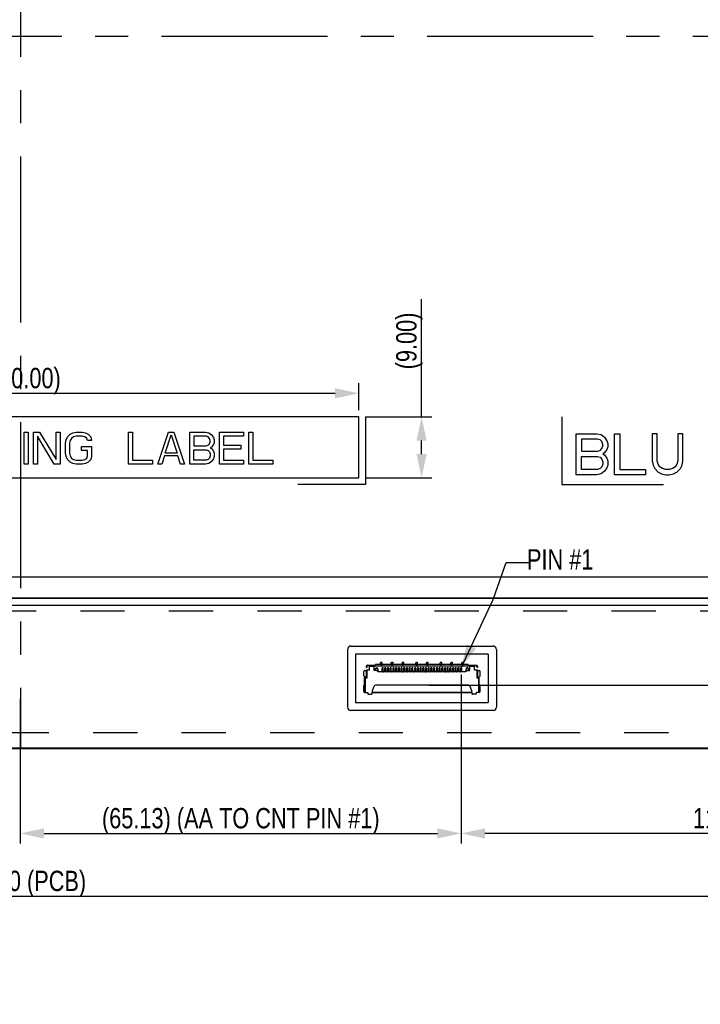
# Model space of a CAD drawing. Header units: millimetres. Extents: x 0 to 1189, y 0 to 841.
# Tile 9 of 12: x 852 to 953, y 412 to 558. Entities that reach past the tile are written whole.
import ezdxf

# ---------------------------------------------------------------- set-up
doc = ezdxf.new("R2010")
doc.units = ezdxf.units.MM
doc.header["$LTSCALE"] = 65.395
doc.header["$PDMODE"] = 3
doc.header["$PDSIZE"] = 8
doc.linetypes.add('CENTER', pattern=[0.6, 0.375, -0.075, 0.075, -0.075])
doc.linetypes.add('DOT', pattern=[0.2, 0.1, -0.1])
doc.layers.get('0').update_dxf_attribs({"linetype": 'CONTINUOUS'})
doc.layers.get('Defpoints').update_dxf_attribs({"linetype": 'CONTINUOUS'})
doc.layers.add('02___PRT_ALL_AXES', color=7, linetype='CONTINUOUS')
doc.layers.add('03___PRT_ALL_CURVES', color=7, linetype='CONTINUOUS')
doc.styles.get("Standard").update_dxf_attribs({"font": 'txt', "width": 0.8})
doc.dimstyles.new('DIMSTYLE_2', dxfattribs={"dimtxt": 3, "dimasz": 3.5, "dimexe": 1.5, "dimexo": 1, "dimgap": 0.75, "dimtad": 1, "dimzin": 0, "dimdsep": 46, "dimtxsty": 'Standard', "dimblk": '_FILLED', "dimblk1": '_FILLED', "dimblk2": '_FILLED', "dimcen": 0.09, "dimadec": 0, "dimazin": 0, "dimtp": 0.01, "dimtm": 0.01, "dimtfac": 1, "dimtofl": 0, "dimtmove": 0, "dimatfit": 3, "dimldrblk": '_FILLED', "dimfxl": 1, "dimtolj": 1, "dimtzin": 0, "dimarcsym": 0})
doc.dimstyles.new('DIMSTYLE_4', dxfattribs={"dimtxt": 3, "dimasz": 3.5, "dimexe": 1.5, "dimexo": 1, "dimgap": 0.75, "dimtad": 1, "dimzin": 0, "dimdsep": 46, "dimtxsty": 'Standard', "dimblk": '_FILLED', "dimblk1": '_FILLED', "dimblk2": '_FILLED', "dimcen": 0.09, "dimadec": 0, "dimazin": 0, "dimtol": 1, "dimtp": 1, "dimtm": 1, "dimtfac": 1, "dimtofl": 0, "dimtmove": 0, "dimatfit": 3, "dimldrblk": '_FILLED', "dimfxl": 1, "dimtolj": 1, "dimtzin": 0, "dimarcsym": 0})
doc.dimstyles.new('DIMSTYLE_6', dxfattribs={"dimtxt": 3, "dimasz": 3.5, "dimexe": 1.5, "dimexo": 1, "dimgap": 0.75, "dimtad": 1, "dimdec": 3, "dimzin": 0, "dimdsep": 46, "dimtxsty": 'Standard', "dimblk": '_FILLED', "dimblk1": '_FILLED', "dimblk2": '_FILLED', "dimcen": 0.09, "dimadec": 0, "dimazin": 0, "dimtol": 1, "dimtp": 1, "dimtm": 1, "dimtfac": 1, "dimtdec": 3, "dimtofl": 0, "dimtmove": 0, "dimatfit": 3, "dimldrblk": '_FILLED', "dimfxl": 1, "dimtolj": 1, "dimtzin": 0, "dimarcsym": 0})
doc.dimstyles.get("Standard").update_dxf_attribs({"dimtxt": 3, "dimasz": 3.5, "dimexe": 1.5, "dimexo": 1, "dimtad": 1, "dimzin": 0, "dimdsep": 46, "dimtxsty": 'Standard', "dimblk": '_FILLED', "dimblk1": '_FILLED', "dimblk2": '_FILLED', "dimcen": 0.09, "dimadec": 0, "dimazin": 0, "dimtol": 1, "dimtp": 0.01, "dimtm": 0.01, "dimtfac": 1, "dimtofl": 0, "dimtmove": 0, "dimatfit": 3, "dimldrblk": '_FILLED', "dimfxl": 1, "dimtolj": 1, "dimtzin": 0, "dimarcsym": 0})

# ---------------------------------------------------------------- blocks, each defined once
blk = doc.blocks.new('_FILLED')
at = {"color": 0, "linetype": 'ByBlock'}
blk.add_solid([(0, 0), (-1, 0.214), (-1, -0.214)], dxfattribs=at)
blk = doc.blocks.new('*D3')
at = {"color": 0, "linetype": 'Continuous', "lineweight": -2, "transparency": 16777216}
for p, q in [((987.38, 459.53), (987.38, 426.7)), ((717.38, 451.53), (717.38, 426.7)), ((720.88, 428.2), (983.88, 428.2))]:
    blk.add_line(p, q, dxfattribs=at)
at = {"layer": 'Defpoints', "color": 0, "linetype": 'Continuous', "transparency": 16777216}
for p in [(987.38, 460.53), (717.38, 452.53), (987.38, 428.2)]:
    blk.add_point(p, dxfattribs=at)
at = {"color": 0, "linetype": 'Continuous', "lineweight": -2, "transparency": 16777216, "xscale": 3.5, "yscale": 3.5, "zscale": 3.5, "rotation": 180}
blk.add_blockref('_FILLED', (717.38, 428.2), dxfattribs=at)
at = {"color": 0, "linetype": 'Continuous', "lineweight": -2, "transparency": 16777216, "xscale": 3.5, "yscale": 3.5, "zscale": 3.5}
blk.add_blockref('_FILLED', (987.38, 428.2), dxfattribs=at)
at = {"color": 0, "linetype": 'Continuous', "transparency": 16777216, "insert": (852.38, 431.95), "char_height": 3, "attachment_point": 2}
blk.add_mtext('\\A1;270.00 (PCB)', dxfattribs=at)
blk = doc.blocks.new('*D5')
at = {"color": 0, "linetype": 'Continuous', "lineweight": -2, "transparency": 16777216}
for p, q in [((917.51, 460.9), (917.51, 435.96)), ((852.38, 457.38), (852.38, 435.96)), ((855.88, 437.46), (914.01, 437.46))]:
    blk.add_line(p, q, dxfattribs=at)
at = {"layer": 'Defpoints', "color": 0, "linetype": 'Continuous', "transparency": 16777216}
for p in [(917.51, 461.9), (852.38, 458.38), (917.51, 437.46)]:
    blk.add_point(p, dxfattribs=at)
at = {"color": 0, "linetype": 'Continuous', "lineweight": -2, "transparency": 16777216, "xscale": 3.5, "yscale": 3.5, "zscale": 3.5, "rotation": 180}
blk.add_blockref('_FILLED', (852.38, 437.46), dxfattribs=at)
at = {"color": 0, "linetype": 'Continuous', "lineweight": -2, "transparency": 16777216, "xscale": 3.5, "yscale": 3.5, "zscale": 3.5}
blk.add_blockref('_FILLED', (917.51, 437.46), dxfattribs=at)
at = {"color": 0, "linetype": 'Continuous', "transparency": 16777216, "insert": (884.95, 441.21), "char_height": 3, "attachment_point": 2}
blk.add_mtext('\\A1;(65.13) (AA TO CNT PIN #1)', dxfattribs=at)
blk = doc.blocks.new('*D14')
at = {"color": 0, "linetype": 'Continuous', "lineweight": -2, "transparency": 16777216}
for p, q in [((917.51, 460.9), (917.51, 435.96)), ((1027.71, 450.48), (1027.71, 435.96)), ((1024.21, 437.46), (921.01, 437.46))]:
    blk.add_line(p, q, dxfattribs=at)
at = {"layer": 'Defpoints', "color": 0, "linetype": 'Continuous', "transparency": 16777216}
for p in [(917.51, 461.9), (1027.71, 451.48), (917.51, 437.46)]:
    blk.add_point(p, dxfattribs=at)
at = {"color": 0, "linetype": 'Continuous', "lineweight": -2, "transparency": 16777216, "xscale": 3.5, "yscale": 3.5, "zscale": 3.5, "rotation": 180}
blk.add_blockref('_FILLED', (917.51, 437.46), dxfattribs=at)
at = {"color": 0, "linetype": 'Continuous', "lineweight": -2, "transparency": 16777216, "xscale": 3.5, "yscale": 3.5, "zscale": 3.5}
blk.add_blockref('_FILLED', (1027.71, 437.46), dxfattribs=at)
at = {"color": 0, "linetype": 'Continuous', "transparency": 16777216, "insert": (972.61, 441.21), "char_height": 3, "attachment_point": 2}
blk.add_mtext('\\A1;110.20±1.00 (OD TO PIN #1)', dxfattribs=at)
blk = doc.blocks.new('*D15')
at = {"color": 0, "linetype": 'Continuous', "lineweight": -2, "transparency": 16777216}
for p, q in [((1028.61, 555.17), (1050.21, 555.17)), ((1048.71, 551.67), (1048.71, 462.84)), ((912.71, 459.34), (1050.21, 459.34))]:
    blk.add_line(p, q, dxfattribs=at)
at = {"layer": 'Defpoints', "color": 0, "linetype": 'Continuous', "transparency": 16777216}
for p in [(1027.61, 555.17), (911.71, 459.34), (1048.71, 459.34)]:
    blk.add_point(p, dxfattribs=at)
at = {"color": 0, "linetype": 'Continuous', "lineweight": -2, "transparency": 16777216, "xscale": 3.5, "yscale": 3.5, "zscale": 3.5}
for p, rotation in [((1048.71, 555.17), 90), ((1048.71, 459.34), 270)]:
    blk.add_blockref('_FILLED', p, dxfattribs=dict(at, rotation=rotation))
at = {"color": 0, "linetype": 'Continuous', "transparency": 16777216, "insert": (1044.96, 507.26), "char_height": 3, "attachment_point": 2, "rotation": 90}
blk.add_mtext('\\A1;(95.84)', dxfattribs=at)
blk = doc.blocks.new('*D21')
at = {"color": 0, "linetype": 'Continuous', "lineweight": -2, "transparency": 16777216}
for p, q in [((1040.71, 459.34), (1040.71, 515)), ((919.58, 459.34), (1042.21, 459.34)), ((1040.71, 453.48), (1040.71, 455.84)), ((993.38, 449.98), (1042.21, 449.98))]:
    blk.add_line(p, q, dxfattribs=at)
at = {"layer": 'Defpoints', "color": 0, "linetype": 'Continuous', "transparency": 16777216}
for p in [(918.58, 459.34), (992.38, 449.98), (1040.71, 449.98)]:
    blk.add_point(p, dxfattribs=at)
at = {"color": 0, "linetype": 'Continuous', "lineweight": -2, "transparency": 16777216, "xscale": 3.5, "yscale": 3.5, "zscale": 3.5}
for p, rotation in [((1040.71, 459.34), 90), ((1040.71, 449.98), 270)]:
    blk.add_blockref('_FILLED', p, dxfattribs=dict(at, rotation=rotation))
at = {"color": 0, "linetype": 'Continuous', "transparency": 16777216, "insert": (1036.96, 469.05), "char_height": 3, "attachment_point": 1, "rotation": 90}
blk.add_mtext('\\A1;9.36±1.000 (OD TO CNT)', dxfattribs=at)
blk = doc.blocks.new('*D27')
at = {"color": 0, "linetype": 'Continuous', "lineweight": -2, "transparency": 16777216}
for p, q in [((802.38, 499.97), (802.38, 503.94)), ((902.38, 499.97), (902.38, 503.94)), ((805.88, 502.44), (898.88, 502.44))]:
    blk.add_line(p, q, dxfattribs=at)
at = {"layer": 'Defpoints', "color": 0, "linetype": 'Continuous', "transparency": 16777216}
for p in [(902.38, 502.44), (802.38, 498.97), (902.38, 498.97)]:
    blk.add_point(p, dxfattribs=at)
at = {"color": 0, "linetype": 'Continuous', "lineweight": -2, "transparency": 16777216, "xscale": 3.5, "yscale": 3.5, "zscale": 3.5, "rotation": 180}
blk.add_blockref('_FILLED', (802.38, 502.44), dxfattribs=at)
at = {"color": 0, "linetype": 'Continuous', "lineweight": -2, "transparency": 16777216, "xscale": 3.5, "yscale": 3.5, "zscale": 3.5}
blk.add_blockref('_FILLED', (902.38, 502.44), dxfattribs=at)
at = {"color": 0, "linetype": 'Continuous', "transparency": 16777216, "insert": (852.38, 506.19), "char_height": 3, "attachment_point": 2}
blk.add_mtext('\\A1;(100.00)', dxfattribs=at)
blk = doc.blocks.new('*D28')
at = {"color": 0, "linetype": 'Continuous', "lineweight": -2, "transparency": 16777216}
for p, q in [((911.66, 498.97), (911.66, 516.33)), ((903.38, 498.97), (913.16, 498.97)), ((911.66, 493.47), (911.66, 495.47)), ((903.38, 489.97), (913.16, 489.97))]:
    blk.add_line(p, q, dxfattribs=at)
at = {"layer": 'Defpoints', "color": 0, "linetype": 'Continuous', "transparency": 16777216}
for p in [(902.38, 498.97), (902.38, 489.97), (911.66, 489.97)]:
    blk.add_point(p, dxfattribs=at)
at = {"color": 0, "linetype": 'Continuous', "lineweight": -2, "transparency": 16777216, "xscale": 3.5, "yscale": 3.5, "zscale": 3.5}
for p, rotation in [((911.66, 498.97), 90), ((911.66, 489.97), 270)]:
    blk.add_blockref('_FILLED', p, dxfattribs=dict(at, rotation=rotation))
at = {"color": 0, "linetype": 'Continuous', "transparency": 16777216, "insert": (907.91, 505.98), "char_height": 3, "attachment_point": 1, "rotation": 90}
blk.add_mtext('\\A1;(9.00)', dxfattribs=at)

msp = doc.modelspace()

# ---------------------------------------------------------------- linework, layer by layer
at = {"color": 7, "linetype": 'Continuous'}
for p, q in [((712.8843, 475.3426), (991.8843, 475.3426)), ((992.3843, 472.2126), (712.3843, 472.2126)), ((992.3843, 472.1656), (712.3843, 472.1656)), ((712.3843, 471.179), (992.3843, 471.179)), ((900.7143, 464.629), (900.7143, 456.099)), ((901.2143, 465.129), (922.2143, 465.129)), ((922.7143, 464.629), (922.7143, 456.099)), ((903.6293, 462.299), (904.8643, 462.299)), ((903.9643, 461.599), (903.9643, 462.299)), ((904.6643, 461.499), (904.6643, 462.299)), ((918.5643, 462.379), (904.8643, 462.379)), ((904.8643, 462.219), (904.8643, 462.379)), ((905.6643, 462.729), (905.5893, 462.629)), ((905.5893, 462.379), (905.5893, 462.629)), ((905.8393, 462.439), (905.5893, 462.439)), ((905.5893, 462.3961), (905.8393, 462.3961)), ((905.6643, 462.729), (905.7643, 462.729)), ((905.8393, 462.629), (905.7643, 462.729)), ((905.8393, 462.379), (905.8393, 462.629)), ((907.2643, 462.729), (907.1893, 462.629)), ((907.1893, 462.379), (907.1893, 462.629)), ((907.4393, 462.439), (907.1893, 462.439)), ((907.1893, 462.3961), (907.4393, 462.3961)), ((907.2643, 462.729), (907.3643, 462.729)), ((907.4393, 462.629), (907.3643, 462.729)), ((907.4393, 462.379), (907.4393, 462.629)), ((908.8643, 462.729), (908.7893, 462.629)), ((908.7893, 462.379), (908.7893, 462.629)), ((909.0393, 462.439), (908.7893, 462.439)), ((908.7893, 462.3961), (909.0393, 462.3961)), ((908.8643, 462.729), (908.9643, 462.729)), ((909.0393, 462.629), (908.9643, 462.729)), ((909.0393, 462.379), (909.0393, 462.629)), ((910.8643, 462.729), (910.7893, 462.629)), ((910.7893, 462.379), (910.7893, 462.629)), ((911.0393, 462.439), (910.7893, 462.439)), ((910.7893, 462.3961), (911.0393, 462.3961)), ((910.8643, 462.729), (910.9643, 462.729)), ((911.0393, 462.629), (910.9643, 462.729)), ((911.0393, 462.379), (911.0393, 462.629)), ((912.4643, 462.729), (912.3893, 462.629)), ((912.3893, 462.379), (912.3893, 462.629)), ((912.6393, 462.439), (912.3893, 462.439)), ((912.3893, 462.3961), (912.6393, 462.3961)), ((912.4643, 462.729), (912.5643, 462.729)), ((912.6393, 462.629), (912.5643, 462.729)), ((912.6393, 462.379), (912.6393, 462.629)), ((914.4643, 462.729), (914.3893, 462.629)), ((914.3893, 462.379), (914.3893, 462.629)), ((914.3893, 462.4107), (914.6393, 462.4107)), ((914.4643, 462.729), (914.5643, 462.729)), ((914.6393, 462.629), (914.5643, 462.729)), ((914.6393, 462.379), (914.6393, 462.629)), ((916.0643, 462.729), (915.9893, 462.629)), ((915.9893, 462.379), (915.9893, 462.629)), ((916.2393, 462.439), (915.9893, 462.439)), ((915.9893, 462.3961), (916.2393, 462.3961)), ((916.0643, 462.729), (916.1643, 462.729)), ((916.2393, 462.629), (916.1643, 462.729)), ((916.2393, 462.379), (916.2393, 462.629)), ((917.6643, 462.729), (917.5893, 462.629)), ((917.5893, 462.379), (917.5893, 462.629)), ((917.8393, 462.439), (917.5893, 462.439)), ((917.5893, 462.3961), (917.8393, 462.3961)), ((917.6643, 462.729), (917.7643, 462.729)), ((917.8393, 462.629), (917.7643, 462.729)), ((917.8393, 462.379), (917.8393, 462.629)), ((918.5643, 462.219), (918.5643, 462.379)), ((918.5643, 462.299), (919.7993, 462.299)), ((918.7643, 461.499), (918.7643, 462.299)), ((919.4643, 461.599), (919.4643, 462.299)), ((903.1143, 460.749), (903.1143, 461.349)), ((903.2643, 461.499), (903.4993, 461.499)), ((903.4493, 461.499), (903.4493, 460.599)), ((903.4993, 461.949), (903.4993, 462.169)), ((903.4993, 461.949), (903.5793, 461.949)), ((903.4993, 461.599), (903.9643, 461.599)), ((903.4993, 461.599), (903.4993, 460.449)), ((903.5793, 462.169), (903.5793, 461.949)), ((903.9643, 462.219), (903.6293, 462.219)), ((903.6293, 460.4493), (903.6293, 461.599)), ((903.9643, 462.169), (904.6643, 462.169)), ((904.6643, 462.219), (918.7643, 462.219)), ((905.1893, 461.499), (904.6643, 461.499)), ((904.9393, 461.899), (904.8393, 461.749)), ((904.8393, 461.499), (904.8393, 461.749)), ((904.9393, 461.899), (905.0893, 461.899)), ((905.2643, 461.299), (905.0643, 461.499)), ((905.1893, 461.749), (905.0893, 461.899)), ((905.0983, 461.465), (905.1893, 461.465)), ((905.1893, 461.3874), (905.1759, 461.3874)), ((905.1893, 461.749), (905.1893, 461.374)), ((918.1643, 461.299), (905.2643, 461.299)), ((905.9893, 461.899), (905.8393, 461.899)), ((905.8393, 461.329), (905.8393, 461.899)), ((905.9893, 461.629), (905.8393, 461.629)), ((905.9893, 461.549), (905.8393, 461.549)), ((905.8393, 461.349), (905.9893, 461.349)), ((905.9893, 461.329), (905.9893, 461.899)), ((906.1543, 461.349), (906.0743, 461.349)), ((906.0743, 461.299), (906.0743, 461.349)), ((906.1543, 461.299), (906.1543, 461.349)), ((906.3893, 461.899), (906.2393, 461.899)), ((906.2393, 461.329), (906.2393, 461.899)), ((906.3893, 461.629), (906.2393, 461.629)), ((906.3893, 461.549), (906.2393, 461.549)), ((906.2393, 461.349), (906.3893, 461.349)), ((906.3893, 461.329), (906.3893, 461.899)), ((906.5543, 461.349), (906.4743, 461.349)), ((906.4743, 461.299), (906.4743, 461.349)), ((906.5543, 461.299), (906.5543, 461.349)), ((906.7893, 461.899), (906.6393, 461.899)), ((906.6393, 461.329), (906.6393, 461.899)), ((906.7893, 461.629), (906.6393, 461.629)), ((906.7893, 461.549), (906.6393, 461.549)), ((906.6393, 461.349), (906.7893, 461.349)), ((906.7893, 461.329), (906.7893, 461.899)), ((906.9543, 461.349), (906.8743, 461.349)), ((906.8743, 461.299), (906.8743, 461.349)), ((906.9543, 461.299), (906.9543, 461.349)), ((907.1893, 461.899), (907.0393, 461.899)), ((907.0393, 461.329), (907.0393, 461.899)), ((907.1893, 461.629), (907.0393, 461.629)), ((907.1893, 461.549), (907.0393, 461.549)), ((907.0393, 461.349), (907.1893, 461.349)), ((907.1893, 461.329), (907.1893, 461.899)), ((907.3543, 461.349), (907.2743, 461.349)), ((907.2743, 461.299), (907.2743, 461.349)), ((907.3543, 461.299), (907.3543, 461.349)), ((907.5893, 461.899), (907.4393, 461.899)), ((907.4393, 461.329), (907.4393, 461.899)), ((907.5893, 461.629), (907.4393, 461.629)), ((907.5893, 461.549), (907.4393, 461.549)), ((907.4393, 461.349), (907.5893, 461.349)), ((907.5893, 461.329), (907.5893, 461.899)), ((907.7543, 461.349), (907.6743, 461.349)), ((907.6743, 461.299), (907.6743, 461.349)), ((907.7543, 461.299), (907.7543, 461.349)), ((907.9893, 461.899), (907.8393, 461.899)), ((907.8393, 461.329), (907.8393, 461.899)), ((907.9893, 461.629), (907.8393, 461.629)), ((907.9893, 461.549), (907.8393, 461.549)), ((907.8393, 461.349), (907.9893, 461.349)), ((907.9893, 461.329), (907.9893, 461.899)), ((908.1543, 461.349), (908.0743, 461.349)), ((908.0743, 461.299), (908.0743, 461.349)), ((908.1543, 461.299), (908.1543, 461.349)), ((908.3893, 461.899), (908.2393, 461.899)), ((908.2393, 461.329), (908.2393, 461.899)), ((908.3893, 461.629), (908.2393, 461.629)), ((908.3893, 461.549), (908.2393, 461.549)), ((908.2393, 461.349), (908.3893, 461.349)), ((908.3893, 461.329), (908.3893, 461.899)), ((908.5543, 461.349), (908.4743, 461.349)), ((908.4743, 461.299), (908.4743, 461.349)), ((908.5543, 461.299), (908.5543, 461.349)), ((908.7893, 461.899), (908.6393, 461.899)), ((908.6393, 461.329), (908.6393, 461.899)), ((908.7893, 461.629), (908.6393, 461.629)), ((908.7893, 461.549), (908.6393, 461.549)), ((908.6393, 461.349), (908.7893, 461.349)), ((908.7893, 461.329), (908.7893, 461.899)), ((908.9543, 461.349), (908.8743, 461.349)), ((908.8743, 461.299), (908.8743, 461.349)), ((908.9543, 461.299), (908.9543, 461.349)), ((909.1893, 461.899), (909.0393, 461.899)), ((909.0393, 461.329), (909.0393, 461.899)), ((909.1893, 461.629), (909.0393, 461.629)), ((909.1893, 461.549), (909.0393, 461.549)), ((909.0393, 461.349), (909.1893, 461.349)), ((909.1893, 461.329), (909.1893, 461.899)), ((909.3543, 461.349), (909.2743, 461.349)), ((909.2743, 461.299), (909.2743, 461.349)), ((909.3543, 461.299), (909.3543, 461.349)), ((909.5893, 461.899), (909.4393, 461.899)), ((909.4393, 461.329), (909.4393, 461.899)), ((909.5893, 461.629), (909.4393, 461.629)), ((909.5893, 461.549), (909.4393, 461.549)), ((909.4393, 461.349), (909.5893, 461.349)), ((909.5893, 461.329), (909.5893, 461.899)), ((909.7543, 461.349), (909.6743, 461.349)), ((909.6743, 461.299), (909.6743, 461.349)), ((909.7543, 461.299), (909.7543, 461.349)), ((909.9893, 461.899), (909.8393, 461.899)), ((909.8393, 461.329), (909.8393, 461.899)), ((909.9893, 461.629), (909.8393, 461.629)), ((909.9893, 461.549), (909.8393, 461.549)), ((909.8393, 461.349), (909.9893, 461.349)), ((909.9893, 461.329), (909.9893, 461.899)), ((910.1543, 461.349), (910.0743, 461.349)), ((910.0743, 461.299), (910.0743, 461.349)), ((910.1543, 461.299), (910.1543, 461.349)), ((910.3893, 461.899), (910.2393, 461.899)), ((910.2393, 461.329), (910.2393, 461.899)), ((910.3893, 461.629), (910.2393, 461.629)), ((910.3893, 461.549), (910.2393, 461.549)), ((910.2393, 461.349), (910.3893, 461.349)), ((910.3893, 461.329), (910.3893, 461.899)), ((910.5543, 461.349), (910.4743, 461.349)), ((910.4743, 461.299), (910.4743, 461.349)), ((910.5543, 461.299), (910.5543, 461.349)), ((910.7893, 461.899), (910.6393, 461.899)), ((910.6393, 461.329), (910.6393, 461.899)), ((910.7893, 461.629), (910.6393, 461.629)), ((910.7893, 461.549), (910.6393, 461.549)), ((910.6393, 461.349), (910.7893, 461.349)), ((910.7893, 461.329), (910.7893, 461.899)), ((910.9543, 461.349), (910.8743, 461.349)), ((910.8743, 461.299), (910.8743, 461.349)), ((910.9543, 461.299), (910.9543, 461.349)), ((911.1893, 461.899), (911.0393, 461.899)), ((911.0393, 461.329), (911.0393, 461.899)), ((911.1893, 461.629), (911.0393, 461.629)), ((911.1893, 461.549), (911.0393, 461.549)), ((911.0393, 461.349), (911.1893, 461.349)), ((911.1893, 461.329), (911.1893, 461.899)), ((911.3543, 461.349), (911.2743, 461.349)), ((911.2743, 461.299), (911.2743, 461.349)), ((911.3543, 461.299), (911.3543, 461.349)), ((911.5893, 461.899), (911.4393, 461.899)), ((911.4393, 461.329), (911.4393, 461.899)), ((911.5893, 461.629), (911.4393, 461.629)), ((911.5893, 461.549), (911.4393, 461.549)), ((911.4393, 461.349), (911.5893, 461.349)), ((911.5893, 461.329), (911.5893, 461.899)), ((911.7543, 461.349), (911.6743, 461.349)), ((911.6743, 461.299), (911.6743, 461.349)), ((911.7543, 461.299), (911.7543, 461.349)), ((911.9893, 461.899), (911.8393, 461.899)), ((911.8393, 461.329), (911.8393, 461.899)), ((911.9893, 461.629), (911.8393, 461.629)), ((911.9893, 461.549), (911.8393, 461.549)), ((911.8393, 461.349), (911.9893, 461.349)), ((911.9893, 461.329), (911.9893, 461.899)), ((912.1543, 461.349), (912.0743, 461.349)), ((912.0743, 461.299), (912.0743, 461.349)), ((912.1543, 461.299), (912.1543, 461.349)), ((912.3893, 461.899), (912.2393, 461.899)), ((912.2393, 461.329), (912.2393, 461.899)), ((912.3893, 461.629), (912.2393, 461.629)), ((912.3893, 461.549), (912.2393, 461.549)), ((912.2393, 461.349), (912.3893, 461.349)), ((912.3893, 461.329), (912.3893, 461.899)), ((912.5543, 461.349), (912.4743, 461.349)), ((912.4743, 461.299), (912.4743, 461.349)), ((912.5543, 461.299), (912.5543, 461.349)), ((912.7893, 461.899), (912.6393, 461.899)), ((912.6393, 461.329), (912.6393, 461.899)), ((912.7893, 461.629), (912.6393, 461.629)), ((912.7893, 461.549), (912.6393, 461.549)), ((912.6393, 461.349), (912.7893, 461.349)), ((912.7893, 461.329), (912.7893, 461.899)), ((912.9543, 461.349), (912.8743, 461.349)), ((912.8743, 461.299), (912.8743, 461.349)), ((912.9543, 461.299), (912.9543, 461.349)), ((913.1893, 461.899), (913.0393, 461.899)), ((913.0393, 461.329), (913.0393, 461.899)), ((913.1893, 461.629), (913.0393, 461.629)), ((913.1893, 461.549), (913.0393, 461.549)), ((913.0393, 461.349), (913.1893, 461.349)), ((913.1893, 461.329), (913.1893, 461.899)), ((913.3543, 461.349), (913.2743, 461.349)), ((913.2743, 461.299), (913.2743, 461.349)), ((913.3543, 461.299), (913.3543, 461.349)), ((913.5893, 461.899), (913.4393, 461.899)), ((913.4393, 461.329), (913.4393, 461.899)), ((913.5893, 461.629), (913.4393, 461.629)), ((913.5893, 461.549), (913.4393, 461.549)), ((913.4393, 461.349), (913.5893, 461.349)), ((913.5893, 461.329), (913.5893, 461.899)), ((913.7543, 461.349), (913.6743, 461.349)), ((913.6743, 461.299), (913.6743, 461.349)), ((913.7543, 461.299), (913.7543, 461.349)), ((913.9893, 461.899), (913.8393, 461.899)), ((913.8393, 461.329), (913.8393, 461.899)), ((913.9893, 461.629), (913.8393, 461.629)), ((913.9893, 461.549), (913.8393, 461.549)), ((913.8393, 461.349), (913.9893, 461.349)), ((913.9893, 461.329), (913.9893, 461.899)), ((914.1543, 461.349), (914.0743, 461.349)), ((914.0743, 461.299), (914.0743, 461.349)), ((914.1543, 461.299), (914.1543, 461.349)), ((914.3893, 461.899), (914.2393, 461.899)), ((914.2393, 461.329), (914.2393, 461.899)), ((914.3893, 461.629), (914.2393, 461.629)), ((914.3893, 461.549), (914.2393, 461.549)), ((914.2393, 461.349), (914.3893, 461.349)), ((914.3893, 461.329), (914.3893, 461.899)), ((914.5543, 461.349), (914.4743, 461.349)), ((914.4743, 461.299), (914.4743, 461.349)), ((914.5543, 461.299), (914.5543, 461.349)), ((914.7893, 461.899), (914.6393, 461.899)), ((914.6393, 461.329), (914.6393, 461.899)), ((914.7893, 461.629), (914.6393, 461.629)), ((914.7893, 461.549), (914.6393, 461.549)), ((914.6393, 461.349), (914.7893, 461.349)), ((914.7893, 461.329), (914.7893, 461.899)), ((914.9543, 461.349), (914.8743, 461.349)), ((914.8743, 461.299), (914.8743, 461.349)), ((914.9543, 461.299), (914.9543, 461.349)), ((915.1893, 461.899), (915.0393, 461.899)), ((915.0393, 461.329), (915.0393, 461.899)), ((915.1893, 461.629), (915.0393, 461.629)), ((915.1893, 461.549), (915.0393, 461.549)), ((915.0393, 461.349), (915.1893, 461.349)), ((915.1893, 461.329), (915.1893, 461.899)), ((915.3543, 461.349), (915.2743, 461.349)), ((915.2743, 461.299), (915.2743, 461.349)), ((915.3543, 461.299), (915.3543, 461.349)), ((915.5893, 461.899), (915.4393, 461.899)), ((915.4393, 461.329), (915.4393, 461.899)), ((915.5893, 461.629), (915.4393, 461.629)), ((915.5893, 461.549), (915.4393, 461.549)), ((915.4393, 461.349), (915.5893, 461.349)), ((915.5893, 461.329), (915.5893, 461.899)), ((915.7543, 461.349), (915.6743, 461.349)), ((915.6743, 461.299), (915.6743, 461.349)), ((915.7543, 461.299), (915.7543, 461.349)), ((915.9893, 461.899), (915.8393, 461.899)), ((915.8393, 461.329), (915.8393, 461.899)), ((915.9893, 461.629), (915.8393, 461.629)), ((915.9893, 461.549), (915.8393, 461.549)), ((915.8393, 461.349), (915.9893, 461.349)), ((915.9893, 461.329), (915.9893, 461.899)), ((916.1543, 461.349), (916.0743, 461.349)), ((916.0743, 461.299), (916.0743, 461.349)), ((916.1543, 461.299), (916.1543, 461.349)), ((916.3893, 461.899), (916.2393, 461.899)), ((916.2393, 461.329), (916.2393, 461.899)), ((916.3893, 461.629), (916.2393, 461.629)), ((916.3893, 461.549), (916.2393, 461.549)), ((916.2393, 461.349), (916.3893, 461.349)), ((916.3893, 461.329), (916.3893, 461.899)), ((916.5543, 461.349), (916.4743, 461.349)), ((916.4743, 461.299), (916.4743, 461.349)), ((916.5543, 461.299), (916.5543, 461.349)), ((916.7893, 461.899), (916.6393, 461.899)), ((916.6393, 461.329), (916.6393, 461.899)), ((916.7893, 461.629), (916.6393, 461.629)), ((916.7893, 461.549), (916.6393, 461.549)), ((916.6393, 461.349), (916.7893, 461.349)), ((916.7893, 461.329), (916.7893, 461.899)), ((916.9543, 461.349), (916.8743, 461.349)), ((916.8743, 461.299), (916.8743, 461.349)), ((916.9543, 461.299), (916.9543, 461.349)), ((917.1893, 461.899), (917.0393, 461.899)), ((917.0393, 461.329), (917.0393, 461.899)), ((917.1893, 461.629), (917.0393, 461.629)), ((917.1893, 461.549), (917.0393, 461.549)), ((917.0393, 461.349), (917.1893, 461.349)), ((917.1893, 461.329), (917.1893, 461.899)), ((917.3543, 461.349), (917.2743, 461.349)), ((917.2743, 461.299), (917.2743, 461.349)), ((917.3543, 461.299), (917.3543, 461.349)), ((917.5893, 461.899), (917.4393, 461.899)), ((917.4393, 461.329), (917.4393, 461.899)), ((917.5893, 461.629), (917.4393, 461.629)), ((917.5893, 461.549), (917.4393, 461.549)), ((917.4393, 461.349), (917.5893, 461.349)), ((917.5893, 461.329), (917.5893, 461.899)), ((918.3643, 461.499), (918.1643, 461.299)), ((918.3393, 461.899), (918.2393, 461.749)), ((918.2393, 461.374), (918.2393, 461.749)), ((918.2393, 461.499), (918.7643, 461.499)), ((918.2393, 461.465), (918.3303, 461.465)), ((918.2527, 461.3874), (918.2393, 461.3874)), ((918.4893, 461.899), (918.3393, 461.899)), ((918.5893, 461.749), (918.4893, 461.899)), ((918.5893, 461.499), (918.5893, 461.749)), ((918.7643, 462.169), (919.4643, 462.169)), ((919.7993, 462.219), (919.4643, 462.219)), ((919.4643, 461.599), (919.9293, 461.599)), ((919.7993, 461.599), (919.7993, 460.4493)), ((919.8493, 461.949), (919.8493, 462.169)), ((919.9293, 461.949), (919.8493, 461.949)), ((919.9293, 462.169), (919.9293, 461.949)), ((919.9293, 460.449), (919.9293, 461.599)), ((919.9293, 461.499), (920.1643, 461.499)), ((919.9793, 460.599), (919.9793, 461.499)), ((920.3143, 460.749), (920.3143, 461.349)), ((903.2493, 460.449), (903.6248, 460.449)), ((903.2493, 458.249), (903.2493, 460.449)), ((903.4993, 460.599), (903.2643, 460.599)), ((903.3593, 458.249), (903.3593, 460.449)), ((919.8043, 460.449), (920.1793, 460.449)), ((919.9293, 460.599), (920.1643, 460.599)), ((920.0693, 460.449), (920.0693, 458.249)), ((920.1793, 458.249), (920.1793, 460.449)), ((903.1143, 458.399), (903.1143, 459.299)), ((903.2493, 458.249), (903.7093, 458.249)), ((903.7093, 458.249), (903.7093, 457.999)), ((903.7093, 457.999), (904.1874, 457.999)), ((904.3556, 458.1445), (904.4184, 458.5748)), ((904.3708, 458.249), (919.0578, 458.249)), ((919.0535, 458.279), (904.3752, 458.279)), ((904.4184, 458.5748), (904.6603, 459.2102)), ((918.5815, 459.339), (904.8472, 459.339)), ((918.7684, 459.2102), (919.0103, 458.5748)), ((919.0103, 458.5748), (919.0731, 458.1445)), ((919.7193, 457.999), (919.2413, 457.999)), ((920.1793, 458.249), (919.7193, 458.249)), ((919.7193, 458.249), (919.7193, 457.999)), ((920.3143, 458.399), (920.3143, 459.299)), ((922.2143, 455.599), (901.2143, 455.599)), ((677.0543, 449.979), (1027.7143, 449.979)), ((712.3843, 450.079), (992.3843, 450.079))]:
    msp.add_line(p, q, dxfattribs=at)
at = {"color": 116, "linetype": 'DOT', "true_color": 0x136734}
msp.add_lwpolyline([(717.3843, 470.334), (987.3843, 470.334), (987.3843, 452.334), (717.3843, 452.334)], close=True, dxfattribs=at)
at = {"color": 7, "linetype": 'Continuous'}
for centre, radius, start, end in [((901.2143, 464.629), 0.5, 90, 180), ((922.2143, 464.629), 0.5, 0, 90), ((903.6293, 462.169), 0.13, 90, 180), ((919.7993, 462.169), 0.13, 0, 90), ((903.2643, 461.349), 0.15, 90, 180), ((903.6293, 462.169), 0.05, 90, 180), ((905.8093, 461.329), 0.03, 270, 0), ((906.0193, 461.329), 0.03, 180, 270), ((906.2093, 461.329), 0.03, 270, 0), ((906.4193, 461.329), 0.03, 180, 270), ((906.6093, 461.329), 0.03, 270, 0), ((906.8193, 461.329), 0.03, 180, 270), ((907.0093, 461.329), 0.03, 270, 0), ((907.2193, 461.329), 0.03, 180, 270), ((907.4093, 461.329), 0.03, 270, 0), ((907.6193, 461.329), 0.03, 180, 270), ((907.8093, 461.329), 0.03, 270, 0), ((908.0193, 461.329), 0.03, 180, 270), ((908.2093, 461.329), 0.03, 270, 0), ((908.4193, 461.329), 0.03, 180, 270), ((908.6093, 461.329), 0.03, 270, 0), ((908.8193, 461.329), 0.03, 180, 270), ((909.0093, 461.329), 0.03, 270, 0), ((909.2193, 461.329), 0.03, 180, 270), ((909.4093, 461.329), 0.03, 270, 0), ((909.6193, 461.329), 0.03, 180, 270), ((909.8093, 461.329), 0.03, 270, 0), ((910.0193, 461.329), 0.03, 180, 270), ((910.2093, 461.329), 0.03, 270, 0), ((910.4193, 461.329), 0.03, 180, 270), ((910.6093, 461.329), 0.03, 270, 0), ((910.8193, 461.329), 0.03, 180, 270), ((911.0093, 461.329), 0.03, 270, 0), ((911.2193, 461.329), 0.03, 180, 270), ((911.4093, 461.329), 0.03, 270, 0), ((911.6193, 461.329), 0.03, 180, 270), ((911.8093, 461.329), 0.03, 270, 0), ((912.0193, 461.329), 0.03, 180, 270), ((912.2093, 461.329), 0.03, 270, 0), ((912.4193, 461.329), 0.03, 180, 270), ((912.6093, 461.329), 0.03, 270, 0), ((912.8193, 461.329), 0.03, 180, 270), ((913.0093, 461.329), 0.03, 270, 0), ((913.2193, 461.329), 0.03, 180, 270), ((913.4093, 461.329), 0.03, 270, 0), ((913.6193, 461.329), 0.03, 180, 270), ((913.8093, 461.329), 0.03, 270, 0), ((914.0193, 461.329), 0.03, 180, 270), ((914.2093, 461.329), 0.03, 270, 0), ((914.4193, 461.329), 0.03, 180, 270), ((914.6093, 461.329), 0.03, 270, 0), ((914.8193, 461.329), 0.03, 180, 270), ((915.0093, 461.329), 0.03, 270, 0), ((915.2193, 461.329), 0.03, 180, 270), ((915.4093, 461.329), 0.03, 270, 0), ((915.6193, 461.329), 0.03, 180, 270), ((915.8093, 461.329), 0.03, 270, 0), ((916.0193, 461.329), 0.03, 180, 270), ((916.2093, 461.329), 0.03, 270, 0), ((916.4193, 461.329), 0.03, 180, 270), ((916.6093, 461.329), 0.03, 270, 0), ((916.8193, 461.329), 0.03, 180, 270), ((917.0093, 461.329), 0.03, 270, 0), ((917.2193, 461.329), 0.03, 180, 270), ((917.4093, 461.329), 0.03, 270, 0), ((917.6193, 461.329), 0.03, 180, 270), ((919.7993, 462.169), 0.05, 0, 90), ((920.1643, 461.349), 0.15, 0, 90), ((903.2643, 460.749), 0.15, 180, 270), ((903.2643, 459.299), 0.15, 95.941576, 180), ((920.1643, 460.749), 0.15, 270, 0), ((920.1643, 459.299), 0.15, 0, 84.058586), ((903.2643, 458.399), 0.15, 180, 264.203144), ((904.1874, 458.169), 0.17, 270, 351.695826), ((904.8472, 459.139), 0.2, 90, 159.156472), ((918.5815, 459.139), 0.2, 20.843528, 90), ((919.2413, 458.169), 0.17, 188.304174, 270), ((920.1643, 458.399), 0.15, 275.79698, 0), ((901.2143, 456.099), 0.5, 180, 270), ((922.2143, 456.099), 0.5, 270, 0)]:
    msp.add_arc(centre, radius, start, end, dxfattribs=at)
for points in [[(903.6293, 460.4493), (903.6277, 460.4491), (903.626, 460.4489), (903.6244, 460.4491)], [(919.7993, 460.4493), (919.801, 460.4491), (919.8027, 460.4489), (919.8043, 460.4491)]]:
    msp.add_open_spline(points, degree=3, dxfattribs=at)
at = {"layer": '02___PRT_ALL_AXES', "color": 7, "linetype": 'Continuous'}
for p, q in [((902.3843, 498.974), (802.3843, 498.974)), ((902.3843, 489.974), (902.3843, 498.974)), ((903.3843, 498.974), (903.3843, 488.974)), ((932.3843, 498.974), (932.3843, 488.974)), ((934.5124, 496.4663), (937.5374, 496.4663)), ((934.5124, 490.4163), (934.5124, 496.4663)), ((937.5374, 496.4663), (938.1676, 496.3376)), ((938.1676, 496.3376), (938.6718, 495.9514)), ((938.6718, 495.9514), (939.0499, 495.4365)), ((940.1843, 496.4663), (940.9405, 496.4663)), ((940.1843, 490.4163), (940.1843, 496.4663)), ((940.9405, 496.4663), (940.9405, 491.1887)), ((946.4864, 496.4663), (945.7301, 496.4663)), ((945.7301, 496.4663), (945.7301, 492.4759)), ((946.4864, 492.4759), (946.4864, 496.4663)), ((950.2676, 496.4663), (949.5114, 496.4663)), ((949.5114, 496.4663), (949.5114, 492.4759)), ((950.2676, 492.4759), (950.2676, 496.4663)), ((937.6634, 495.694), (935.2687, 495.694)), ((935.2687, 495.694), (935.2687, 493.8918)), ((938.0416, 495.5652), (937.6634, 495.694)), ((938.2937, 495.3078), (938.0416, 495.5652)), ((938.4197, 494.9216), (938.2937, 495.3078)), ((938.2937, 494.278), (938.4197, 494.6642)), ((938.4197, 494.6642), (938.4197, 494.9216)), ((939.0499, 495.4365), (939.1759, 495.0504)), ((939.1759, 494.5355), (939.0499, 494.1493)), ((939.1759, 495.0504), (939.1759, 494.5355)), ((935.2687, 493.8918), (937.6634, 493.8918)), ((935.2687, 493.1195), (937.6634, 493.1195)), ((935.2687, 491.1887), (935.2687, 493.1195)), ((937.6634, 493.8918), (938.0416, 494.0206)), ((937.6634, 493.1195), (938.0416, 492.9908)), ((938.0416, 494.0206), (938.2937, 494.278)), ((938.0416, 492.9908), (938.2937, 492.7333)), ((938.6718, 493.6344), (938.4197, 493.5057)), ((938.4197, 493.5057), (938.6718, 493.377)), ((939.0499, 494.1493), (938.6718, 493.6344)), ((938.6718, 493.377), (939.0499, 492.8621)), ((939.0499, 492.8621), (939.1759, 492.4759)), ((938.2937, 491.5748), (938.0416, 491.3174)), ((938.2937, 492.7333), (938.4197, 492.3472)), ((938.4197, 491.961), (938.2937, 491.5748)), ((938.4197, 492.3472), (938.4197, 491.961)), ((939.0499, 491.4461), (938.6718, 490.9312)), ((939.1759, 491.8323), (939.0499, 491.4461)), ((939.1759, 492.4759), (939.1759, 491.8323)), ((945.7301, 492.4759), (945.8562, 491.8323)), ((945.8562, 491.8323), (946.1082, 491.3174)), ((946.6124, 491.961), (946.4864, 492.4759)), ((946.8645, 491.5748), (946.6124, 491.961)), ((947.2426, 491.3174), (946.8645, 491.5748)), ((949.1332, 491.5748), (948.7551, 491.3174)), ((949.3853, 491.961), (949.1332, 491.5748)), ((949.5114, 492.4759), (949.3853, 491.961)), ((949.8895, 491.3174), (950.1416, 491.8323)), ((950.1416, 491.8323), (950.2676, 492.4759)), ((802.3843, 489.974), (902.3843, 489.974)), ((937.5374, 490.4163), (934.5124, 490.4163)), ((937.6634, 491.1887), (935.2687, 491.1887)), ((938.1676, 490.545), (937.5374, 490.4163)), ((938.0416, 491.3174), (937.6634, 491.1887)), ((938.6718, 490.9312), (938.1676, 490.545)), ((944.7218, 490.4163), (940.1843, 490.4163)), ((940.9405, 491.1887), (944.7218, 491.1887)), ((944.7218, 491.1887), (944.7218, 490.4163)), ((946.1082, 491.3174), (946.6124, 490.8025)), ((946.6124, 490.8025), (947.1166, 490.545)), ((947.1166, 490.545), (947.7468, 490.4163)), ((947.7468, 491.1887), (947.2426, 491.3174)), ((948.2509, 491.1887), (947.7468, 491.1887)), ((947.7468, 490.4163), (948.2509, 490.4163)), ((948.7551, 491.3174), (948.2509, 491.1887)), ((948.2509, 490.4163), (948.8812, 490.545)), ((948.8812, 490.545), (949.3853, 490.8025)), ((949.3853, 490.8025), (949.8895, 491.3174)), ((903.3843, 488.974), (893.3843, 488.974)), ((932.3843, 488.974), (947.3843, 488.974)), ((921.5143, 463.929), (901.9143, 463.929)), ((901.9143, 463.929), (901.9143, 456.799)), ((921.5143, 463.929), (921.5143, 456.799)), ((901.9143, 456.799), (921.5143, 456.799))]:
    msp.add_line(p, q, dxfattribs=at)
at = {"layer": '03___PRT_ALL_CURVES', "color": 1, "linetype": 'CENTER'}
for p, q in [((852.3843, 655.119), (852.3843, 450.079)), ((677.0543, 555.174), (1027.7143, 555.174))]:
    msp.add_line(p, q, dxfattribs=at)
at = {"layer": '03___PRT_ALL_CURVES', "color": 7, "linetype": 'Continuous'}
for p, q in [((852.9725, 496.694), (853.5612, 496.694)), ((852.9725, 491.984), (852.9725, 496.694)), ((853.5612, 496.694), (853.5612, 491.984)), ((854.3462, 496.694), (855.2293, 496.694)), ((854.3462, 491.984), (854.3462, 496.694)), ((857.3881, 491.984), (854.935, 496.0927)), ((854.935, 496.0927), (854.935, 491.984)), ((855.2293, 496.694), (857.6825, 492.6855)), ((857.6825, 496.694), (858.2712, 496.694)), ((857.6825, 492.6855), (857.6825, 496.694)), ((858.2712, 496.694), (858.2712, 491.984)), ((859.1543, 495.5917), (859.3506, 495.9925)), ((859.3506, 495.9925), (859.7431, 496.3934)), ((859.7431, 496.3934), (860.1356, 496.5938)), ((859.9393, 495.7921), (859.7431, 495.4915)), ((860.2337, 495.9925), (859.9393, 495.7921)), ((860.1356, 496.5938), (860.6262, 496.694)), ((860.6262, 496.0927), (860.2337, 495.9925)), ((860.6262, 496.694), (861.5093, 496.694)), ((861.5093, 496.0927), (860.6262, 496.0927)), ((861.5093, 496.694), (862, 496.5938)), ((861.9018, 495.9925), (861.5093, 496.0927)), ((862.1962, 495.7921), (861.9018, 495.9925)), ((862, 496.5938), (862.3925, 496.3934)), ((862.2943, 495.4915), (862.1962, 495.7921)), ((862.3925, 496.3934), (862.785, 495.9925)), ((862.785, 495.9925), (862.8831, 495.4915)), ((868.3781, 496.694), (868.9668, 496.694)), ((868.3781, 491.984), (868.3781, 496.694)), ((868.9668, 496.694), (868.9668, 492.5853)), ((872.6956, 491.984), (874.2656, 496.694)), ((873.775, 493.5874), (874.6581, 496.2932)), ((874.2656, 496.694), (875.0506, 496.694)), ((874.6581, 496.2932), (875.5412, 493.5874)), ((875.0506, 496.694), (876.6206, 491.984)), ((877.4056, 496.694), (879.7606, 496.694)), ((877.4056, 491.984), (877.4056, 496.694)), ((879.8587, 496.0927), (877.9943, 496.0927)), ((877.9943, 496.0927), (877.9943, 494.6898)), ((879.7606, 496.694), (880.2512, 496.5938)), ((880.1531, 495.9925), (879.8587, 496.0927)), ((880.3493, 495.7921), (880.1531, 495.9925)), ((880.2512, 496.5938), (880.6437, 496.2932)), ((880.4475, 495.4915), (880.3493, 495.7921)), ((880.6437, 496.2932), (880.9381, 495.8923)), ((880.9381, 495.8923), (881.0362, 495.5917)), ((881.8212, 496.694), (885.3537, 496.694)), ((881.8212, 491.984), (881.8212, 496.694)), ((885.3537, 496.0927), (882.41, 496.0927)), ((882.41, 496.0927), (882.41, 494.79)), ((885.3537, 496.694), (885.3537, 496.0927)), ((886.1387, 496.694), (886.7275, 496.694)), ((886.1387, 491.984), (886.1387, 496.694)), ((886.7275, 496.694), (886.7275, 492.5853)), ((859.0562, 495.0906), (859.1543, 495.5917)), ((859.0562, 493.5874), (859.0562, 495.0906)), ((859.7431, 495.4915), (859.645, 495.0906)), ((859.645, 495.0906), (859.645, 493.5874)), ((861.4112, 494.5895), (862.8831, 494.5895)), ((861.4112, 493.9883), (861.4112, 494.5895)), ((862.8831, 495.4915), (862.2943, 495.4915)), ((862.8831, 494.5895), (862.8831, 493.0864)), ((877.9943, 494.6898), (879.8587, 494.6898)), ((879.8587, 494.6898), (880.1531, 494.79)), ((880.1531, 494.79), (880.3493, 494.9904)), ((880.3493, 494.9904), (880.4475, 495.291)), ((880.4475, 495.291), (880.4475, 495.4915)), ((880.6437, 494.4893), (880.4475, 494.3891)), ((880.4475, 494.3891), (880.6437, 494.2889)), ((880.9381, 494.8902), (880.6437, 494.4893)), ((880.6437, 494.2889), (880.9381, 493.8881)), ((881.0362, 495.1908), (880.9381, 494.8902)), ((881.0362, 495.5917), (881.0362, 495.1908)), ((882.41, 494.79), (884.9612, 494.79)), ((884.9612, 494.79), (884.9612, 494.1887)), ((859.1543, 493.0864), (859.0562, 493.5874)), ((859.3506, 492.6855), (859.1543, 493.0864)), ((859.645, 493.5874), (859.7431, 493.1866)), ((859.7431, 493.1866), (859.9393, 492.8859)), ((859.9393, 492.8859), (860.2337, 492.6855)), ((862.2943, 493.9883), (861.4112, 493.9883)), ((861.9018, 492.6855), (862.1962, 492.8859)), ((862.1962, 492.8859), (862.2943, 493.1866)), ((862.2943, 493.1866), (862.2943, 493.9883)), ((862.8831, 493.0864), (862.785, 492.6855)), ((873.6768, 493.1866), (873.2843, 491.984)), ((875.6393, 493.1866), (873.6768, 493.1866)), ((875.5412, 493.5874), (873.775, 493.5874)), ((876.0318, 491.984), (875.6393, 493.1866)), ((877.9943, 494.0885), (879.8587, 494.0885)), ((877.9943, 492.5853), (877.9943, 494.0885)), ((879.8587, 494.0885), (880.1531, 493.9883)), ((880.1531, 493.9883), (880.3493, 493.7878)), ((880.3493, 492.8859), (880.1531, 492.6855)), ((880.3493, 493.7878), (880.4475, 493.4872)), ((880.4475, 493.1866), (880.3493, 492.8859)), ((880.4475, 493.4872), (880.4475, 493.1866)), ((880.9381, 493.8881), (881.0362, 493.5874)), ((881.0362, 493.0864), (880.9381, 492.7857)), ((881.0362, 493.5874), (881.0362, 493.0864)), ((884.9612, 494.1887), (882.41, 494.1887)), ((882.41, 494.1887), (882.41, 492.5853)), ((853.5612, 491.984), (852.9725, 491.984)), ((854.935, 491.984), (854.3462, 491.984)), ((858.2712, 491.984), (857.3881, 491.984)), ((859.7431, 492.2847), (859.3506, 492.6855)), ((860.1356, 492.0842), (859.7431, 492.2847)), ((860.6262, 491.984), (860.1356, 492.0842)), ((860.2337, 492.6855), (860.6262, 492.5853)), ((860.6262, 492.5853), (861.5093, 492.5853)), ((861.5093, 491.984), (860.6262, 491.984)), ((861.5093, 492.5853), (861.9018, 492.6855)), ((862, 492.0842), (861.5093, 491.984)), ((862.3925, 492.2847), (862, 492.0842)), ((862.785, 492.6855), (862.3925, 492.2847)), ((871.9106, 491.984), (868.3781, 491.984)), ((868.9668, 492.5853), (871.9106, 492.5853)), ((871.9106, 492.5853), (871.9106, 491.984)), ((873.2843, 491.984), (872.6956, 491.984)), ((876.6206, 491.984), (876.0318, 491.984)), ((879.7606, 491.984), (877.4056, 491.984)), ((879.8587, 492.5853), (877.9943, 492.5853)), ((880.2512, 492.0842), (879.7606, 491.984)), ((880.1531, 492.6855), (879.8587, 492.5853)), ((880.6437, 492.3849), (880.2512, 492.0842)), ((880.9381, 492.7857), (880.6437, 492.3849)), ((885.3537, 491.984), (881.8212, 491.984)), ((882.41, 492.5853), (885.3537, 492.5853)), ((885.3537, 492.5853), (885.3537, 491.984)), ((889.6712, 491.984), (886.1387, 491.984)), ((886.7275, 492.5853), (889.6712, 492.5853)), ((889.6712, 492.5853), (889.6712, 491.984))]:
    msp.add_line(p, q, dxfattribs=at)

# ---------------------------------------------------------------- texts
at = {"color": 5, "linetype": 'Continuous', "insert": (927.234, 479.4236), "char_height": 3, "width": 19.928571, "attachment_point": 1, "line_spacing_factor": 0.9}
msp.add_mtext('PIN #1', dxfattribs=at)

# ---------------------------------------------------------------- dimensions: what is measured, and where the dimension line sits
at = {"color": 5, "linetype": 'Continuous'}
for base, p1, p2, angle, text, dimstyle, picture, middle in [((1048.7143386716, 459.3390121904), (1027.6143386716, 555.1740121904), (911.7143386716, 459.3390121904), 270, '(<>)', 'DIMSTYLE_2', '*D15', (1048.7143386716, 507.2565121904)), ((911.6597, 489.974), (902.3843, 498.974), (902.3843, 489.974), 270, '(<>)', 'DIMSTYLE_2', '*D28', (911.6597, 510.7777)), ((917.5143, 437.4648), (1027.7143, 451.479), (917.5143, 461.899), 180, '<> (OD TO PIN #1)', 'DIMSTYLE_4', '*D14', (972.6143, 437.4648))]:
    dim = msp.add_linear_dim(base=base, p1=p1, p2=p2, angle=angle, text=text, dimstyle=dimstyle, dxfattribs=at)
    dim.commit()
    dim.dimension.update_dxf_attribs({"geometry": picture, "text_midpoint": middle, "dimtype": 160})
dim = msp.add_linear_dim(base=(1040.7143, 449.979), p1=(918.5815, 459.339), p2=(992.3843, 449.979), angle=270, text='<> (OD TO CNT)', dimstyle='DIMSTYLE_6', override={"dimdec": 2}, dxfattribs=at)
dim.commit()
dim.dimension.update_dxf_attribs({"geometry": '*D21', "text_midpoint": (1040.7143, 491.6541), "dimtype": 160})
for base, p1, p2, text, picture, middle in [((902.3843, 502.437), (802.3843, 498.974), (902.3843, 498.974), '(<>)', '*D27', (852.3843, 502.437)), ((917.5143, 437.4648), (852.3843, 458.379), (917.5143, 461.899), '(<>) (AA TO CNT PIN #1)', '*D5', (884.9493, 437.4648)), ((987.3843, 428.2006), (717.3843, 452.534), (987.3843, 460.534), '<> (PCB)', '*D3', (852.3843, 428.2006))]:
    dim = msp.add_linear_dim(base=base, p1=p1, p2=p2, text=text, dimstyle='DIMSTYLE_2', dxfattribs=at)
    dim.commit()
    dim.dimension.update_dxf_attribs({"geometry": picture, "text_midpoint": middle, "dimtype": 160})

# ---------------------------------------------------------------- leaders
at = {"color": 5, "linetype": 'Continuous', "annotation_type": 0, "has_hookline": 1, "hookline_direction": 0, "text_width": 12}
msp.add_leader([(917.5143, 461.899), (922.2586, 472.0074), (924.1336, 477.4642), (927.6336, 477.4642)], dimstyle='Standard', override={"dimtad": 0}, dxfattribs=at)

doc.saveas('drawing.dxf')
